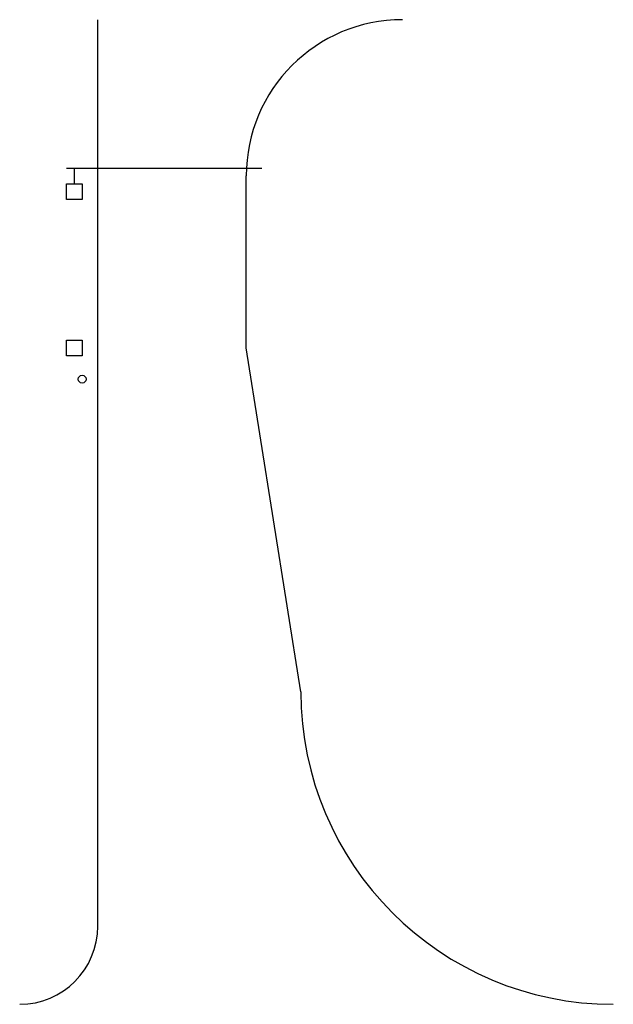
# Model space of a CAD drawing. Extents: x 924 to 1380, y 522 to 1278.
import ezdxf

# ---------------------------------------------------------------- set-up
doc = ezdxf.new("R2010")
doc.units = 0
doc.header["$LTSCALE"] = 96
doc.linetypes.add('HIDDEN', pattern=[0])
doc.layers.get('0').update_dxf_attribs({"linetype": 'CONTINUOUS'})

msp = doc.modelspace()

# ---------------------------------------------------------------- linework, layer by layer
at = {"color": 0}
for p, q in [((984, 582), (984, 1278)), ((966, 1152), (966, 1164)), ((1098, 1026), (1098, 1158)), ((960, 1140), (960, 1152)), ((960, 1152), (972, 1152)), ((972, 1152), (972, 1140)), ((972, 1140), (960, 1140)), ((960, 1032), (972, 1032)), ((960, 1020), (960, 1032)), ((972, 1032), (972, 1020)), ((1140, 762), (1098, 1026)), ((972, 1020), (960, 1020))]:
    msp.add_line(p, q, dxfattribs=at)
at = {"color": 0, "linetype": 'HIDDEN'}
msp.add_line((960, 1164), (1110, 1164), dxfattribs=at)
at = {"color": 0}
msp.add_circle((972, 1002), 3, dxfattribs=at)
for centre, radius, start, end in [((1218, 1158), 120, 90, 180), ((1380, 762), 240, 180, 270), ((924, 582), 60, 270, 0)]:
    msp.add_arc(centre, radius, start, end, dxfattribs=at)

doc.saveas('drawing.dxf')
